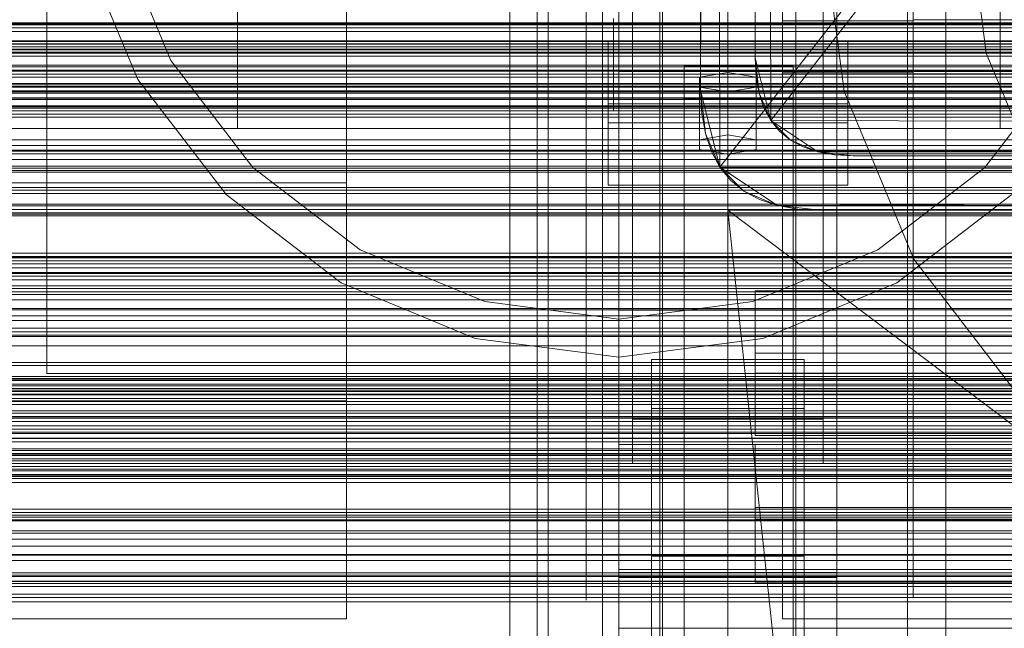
# Model space of a CAD drawing. Header units: millimetres. Extents: x -2233 to 61924, y -68080 to 6847.
# Tile 163 of 256: x -560 to -379, y -34382 to -34270. Entities that reach past the tile are written whole.
import ezdxf

# ---------------------------------------------------------------- set-up
doc = ezdxf.new("R2010")
doc.units = ezdxf.units.MM
for name, color, linetype, lineweight in [('COTAS_O', 1, 'Continuous', 0), ('COTAS_P', 1, 'Continuous', 0), ('frontal_briquetadora', 7, 'Continuous', 0), ('frontal_C01', 7, 'Continuous', 0), ('frontal_C02', 7, 'Continuous', 0), ('frontal_C03', 7, 'Continuous', 0), ('frontal_dosificador', 7, 'Continuous', 0), ('frontal_mezcladora', 7, 'Continuous', 0), ('frontal_secador', 7, 'Continuous', 0), ('frontal_tolva', 7, 'Continuous', 0)]:
    doc.layers.add(name, color=color, linetype=linetype, lineweight=lineweight)
doc.dimstyles.new('R19_100', dxfattribs={"dimtxt": 250, "dimasz": 150, "dimexe": 150, "dimexo": 80, "dimgap": 100, "dimtad": 1, "dimtih": 1, "dimtoh": 1, "dimdsep": 46, "dimcen": 0.09, "dimadec": 0, "dimazin": 0, "dimtfac": 1, "dimtdec": 4, "dimtofl": 0, "dimtmove": 0, "dimatfit": 3, "dimfxl": 1, "dimtolj": 1, "dimtzin": 0, "dimarcsym": 0})

# ---------------------------------------------------------------- blocks, each defined once
blk = doc.blocks.new('DIM_R28_48')
at = {"layer": 'COTAS_P'}
for p, q in [((-1750, -34600), (-1600, -34555)), ((2600, -34600), (2450, -34555)), ((-1750, -35500), (-1750, -34600)), ((-1750, -34600), (2600, -34600)), ((-1750, -34600), (-1600, -34645)), ((2600, -34600), (2450, -34645)), ((2600, -35500), (2600, -34600))]:
    blk.add_line(p, q, dxfattribs=at)
blk.add_text('4350 P', height=250, dxfattribs=at).set_placement((425, -34500))
blk = doc.blocks.new('DIM_R28_52')
at = {"layer": 'COTAS_O'}
for p, q in [((-1725, -33700), (-1575, -33655)), ((1725, -33700), (1575, -33655)), ((-1725, -34400), (-1725, -33700)), ((-1725, -33700), (1725, -33700)), ((-1725, -33700), (-1575, -33745)), ((1725, -33700), (1575, -33745)), ((1725, -34400), (1725, -33700))]:
    blk.add_line(p, q, dxfattribs=at)
blk.add_text('3450 O', height=250, dxfattribs=at).set_placement((0, -33600))
blk = doc.blocks.new('DIM_R28_55')
at = {"layer": 'COTAS_O'}
for p, q in [((-650, -33700), (50, -33700)), ((50, -33700), (5, -33850)), ((50, -34900), (50, -33700)), ((50, -33700), (95, -33850)), ((50, -34900), (5, -34750)), ((50, -34900), (95, -34750)), ((-650, -34900), (50, -34900))]:
    blk.add_line(p, q, dxfattribs=at)
blk.add_text('1200 O', height=250, rotation=90, dxfattribs=at).set_placement((-50, -34300))
blk = doc.blocks.new('DIM_R28_56')
at = {"layer": 'COTAS_O'}
for p, q in [((-650, -34200), (-500, -34155)), ((650, -34200), (500, -34155)), ((-650, -34900), (-650, -34200)), ((-650, -34200), (650, -34200)), ((-650, -34200), (-500, -34245)), ((650, -34200), (500, -34245)), ((650, -34900), (650, -34200))]:
    blk.add_line(p, q, dxfattribs=at)
blk.add_text('1300 O', height=250, dxfattribs=at).set_placement((0, -34100))

msp = doc.modelspace()

# ---------------------------------------------------------------- linework, layer by layer
at = {"layer": 'frontal_briquetadora'}
for p, q in [((-430, -34680), (-430, -33820)), ((-430, -34060), (-430, -34490)), ((-430, -34060), (-430, -34305)), ((-430, -34496), (-430, -34060)), ((-396, -34270.044), (-396, -34250.459)), ((-420, -34270.216), (-420, -34251.309)), ((-396, -34270.216), (-396, -34251.309)), ((-465, -34275), (-465, -34255.514)), ((-465, -34275), (-465, -34255.573)), ((-456, -34275), (-456, -34256.258)), ((-453, -34275), (-453, -34255.072)), ((-453, -34275), (-453, -34255.296)), ((-453, -34275), (-453, -34255.514)), ((-453, -34275), (-453, -34256.258)), ((-442, -34275), (-442, -34255.072)), ((-442, -34275), (-442, -34255.133)), ((-442, -34275), (-442, -34255.654)), ((-430, -34275), (-430, -34255.133)), ((-430, -34275), (-430, -34255.654)), ((-430, -34275), (-430, -34256.258)), ((-396, -34275), (-396, -34255.296)), ((-396, -34275), (-396, -34255.491)), ((-430, -34260), (-430, -34305)), ((-430, -34680), (-430, -34260)), ((-430, -34496), (-430, -34260)), ((-420, -34260.694), (-420, -34279.784)), ((-396, -34260.18), (-396, -34279.956)), ((-396, -34260.694), (-396, -34279.784)), ((-430, -34271.095), (-430, -34267.964)), ((-451, -34275), (-451, -34269.793)), ((-442, -34275), (-442, -34269.793)), ((-396, -34270.216), (-420, -34270.216)), ((-420, -34289.306), (-420, -34270.216)), ((-160, -34270.044), (-396, -34270.044)), ((-396, -34289.82), (-396, -34270.044)), ((-396, -34289.306), (-396, -34270.216)), ((-430, -34275), (-430, -34271.095)), ((-605, -34275), (-453, -34275)), ((-465, -34275), (-605, -34275)), ((-396, -34275), (-596, -34275)), ((-453, -34275), (-465, -34275)), ((-465, -34275), (-465, -34294.486)), ((-465, -34275), (-465, -34294.427)), ((-453, -34275), (-456, -34275)), ((-456, -34275), (-456, -34293.742)), ((-453, -34275), (-453, -34294.704)), ((-453, -34275), (-453, -34294.486)), ((-442, -34275), (-453, -34275)), ((-453, -34275), (-453, -34294.928)), ((-453, -34275), (-453, -34293.742)), ((-442, -34275), (-451, -34275)), ((-451, -34275), (-451, -34280.207)), ((-430, -34275), (-442, -34275)), ((-442, -34275), (-442, -34294.346)), ((-442, -34275), (-442, -34280.207)), ((-442, -34275), (-442, -34294.867)), ((-442, -34275), (-442, -34294.928)), ((-430, -34275), (-188, -34275)), ((-430, -34275), (-430, -34278.905)), ((-430, -34275), (-430, -34293.742)), ((-430, -34275), (-430, -34294.346)), ((-430, -34275), (-430, -34294.867)), ((-160, -34275), (-396, -34275)), ((-396, -34275), (-396, -34294.704)), ((-396, -34275), (-396, -34294.509)), ((-430, -34278.905), (-430, -34282.036)), ((-396, -34279.784), (-420, -34279.784)), ((-420, -34279.784), (-420, -34298.691)), ((-396, -34279.784), (-396, -34298.691)), ((-451, -34280.207), (-451, -34284.382)), ((-442, -34280.207), (-442, -34284.382)), ((-160, -34279.956), (-396, -34279.956)), ((-396, -34279.956), (-396, -34299.541)), ((-430, -34282.036), (-430, -34283.774)), ((-451, -34284.382), (-451, -34286.699)), ((-442, -34284.382), (-442, -34286.699)), ((-420, -34307.847), (-420, -34289.306)), ((-396, -34307.847), (-396, -34289.306)), ((-396, -34309.026), (-396, -34289.82)), ((-456, -34293.742), (-456, -34311.847)), ((-453, -34293.742), (-453, -34311.847)), ((-442, -34294.346), (-442, -34313.41)), ((-430, -34293.742), (-430, -34311.847)), ((-430, -34294.346), (-430, -34313.41)), ((-465, -34294.427), (-465, -34313.547)), ((-465, -34294.486), (-465, -34313.797)), ((-453, -34294.486), (-453, -34313.797)), ((-453, -34294.704), (-453, -34313.651)), ((-453, -34294.928), (-453, -34314.542)), ((-442, -34294.867), (-442, -34314.554)), ((-442, -34294.928), (-442, -34314.542)), ((-430, -34294.867), (-430, -34314.554)), ((-396, -34294.509), (-396, -34313.268)), ((-396, -34294.704), (-396, -34313.651)), ((-420, -34298.691), (-420, -34316.687)), ((-396, -34298.691), (-396, -34316.687)), ((-396, -34299.541), (-396, -34318.183)), ((-430, -34305), (-430, -34471)), ((-418, -34418.333), (-430, -34305)), ((-210, -34305), (-430, -34305)), ((-210, -34471), (-430, -34305)), ((-430, -34680), (-430, -34305)), ((-430, -34305), (-430, -34496)), ((-420, -34325.125), (-420, -34307.847)), ((-396, -34325.125), (-396, -34307.847)), ((-396, -34326.924), (-396, -34309.026)), ((-456, -34311.847), (-456, -34328.696)), ((-453, -34311.847), (-453, -34328.696)), ((-430, -34311.847), (-430, -34328.696)), ((-465, -34313.547), (-465, -34332.059)), ((-465, -34313.797), (-465, -34332.755)), ((-453, -34313.651), (-453, -34331.113)), ((-453, -34313.797), (-453, -34332.755)), ((-442, -34313.41), (-442, -34331.914)), ((-430, -34313.41), (-430, -34331.914)), ((-396, -34313.268), (-396, -34330.557)), ((-396, -34313.651), (-396, -34331.113)), ((-453, -34314.542), (-453, -34333.532)), ((-442, -34314.542), (-442, -34333.532)), ((-442, -34314.554), (-442, -34333.882)), ((-430, -34314.554), (-430, -34333.882)), ((-420, -34316.687), (-420, -34333.081)), ((-396, -34316.687), (-396, -34333.081)), ((-396, -34318.183), (-396, -34335.166)), ((-420, -34340.477), (-420, -34325.125)), ((-396, -34340.477), (-396, -34325.125)), ((-456, -34328.696), (-456, -34343.717)), ((-453, -34328.696), (-453, -34343.717)), ((-430, -34328.696), (-430, -34343.717)), ((-396, -34342.827), (-396, -34326.924)), ((-465, -34332.059), (-465, -34349.672)), ((-453, -34331.113), (-453, -34346.418)), ((-442, -34331.914), (-442, -34349.588)), ((-430, -34331.914), (-430, -34349.588)), ((-396, -34330.557), (-396, -34345.711)), ((-396, -34331.113), (-396, -34346.418)), ((-465, -34332.755), (-465, -34351.191)), ((-453, -34332.755), (-453, -34351.191)), ((-453, -34333.532), (-453, -34351.599)), ((-442, -34333.532), (-442, -34351.599)), ((-442, -34333.882), (-442, -34352.677)), ((-430, -34333.882), (-430, -34352.677)), ((-420, -34333.081), (-420, -34347.243)), ((-396, -34333.081), (-396, -34347.243)), ((-396, -34335.166), (-396, -34349.836)), ((-420, -34353.313), (-420, -34340.477)), ((-396, -34353.313), (-396, -34340.477)), ((-396, -34356.124), (-396, -34342.827)), ((-456, -34343.717), (-456, -34356.398)), ((-453, -34343.717), (-453, -34356.398)), ((-430, -34343.717), (-430, -34356.398)), ((-453, -34346.418), (-453, -34358.978)), ((-396, -34345.711), (-396, -34358.147)), ((-396, -34346.418), (-396, -34358.978)), ((-420, -34347.243), (-420, -34358.629)), ((-396, -34347.243), (-396, -34358.629)), ((-465, -34349.672), (-465, -34366.107)), ((-442, -34349.588), (-442, -34366.174)), ((-430, -34349.588), (-430, -34366.174)), ((-396, -34349.836), (-396, -34361.631)), ((-465, -34351.191), (-465, -34368.936)), ((-453, -34351.191), (-453, -34368.936)), ((-453, -34351.599), (-453, -34368.458)), ((-442, -34351.599), (-442, -34368.458)), ((-442, -34352.677), (-442, -34370.769)), ((-430, -34352.677), (-430, -34370.769)), ((-420, -34363.139), (-420, -34353.313)), ((-396, -34363.139), (-396, -34353.313)), ((-456, -34356.398), (-456, -34366.307)), ((-453, -34356.398), (-453, -34366.307)), ((-430, -34356.398), (-430, -34366.307)), ((-396, -34366.303), (-396, -34356.124)), ((-453, -34358.978), (-453, -34368.312)), ((-420, -34358.629), (-420, -34366.801)), ((-396, -34358.147), (-396, -34367.388)), ((-396, -34358.629), (-396, -34366.801)), ((-396, -34358.978), (-396, -34368.312)), ((-430, -34361.302), (-430, -34359.564)), ((-430, -34364.433), (-430, -34361.302)), ((-396, -34361.631), (-396, -34370.096)), ((-430, -34368.338), (-430, -34364.433)), ((-420, -34369.578), (-420, -34363.139)), ((-396, -34369.578), (-396, -34363.139)), ((-465, -34366.107), (-465, -34381.105)), ((-456, -34366.307), (-456, -34373.106)), ((-453, -34366.307), (-453, -34373.106)), ((-442, -34366.174), (-442, -34381.431)), ((-430, -34366.174), (-430, -34381.431)), ((-430, -34366.307), (-430, -34373.106)), ((-396, -34372.973), (-396, -34366.303)), ((-453, -34368.312), (-453, -34374.059)), ((-453, -34368.458), (-453, -34383.843)), ((-442, -34368.458), (-442, -34383.843)), ((-430, -34368.338), (-188, -34368.338)), ((-430, -34368.338), (-430, -34372.243)), ((-420, -34366.801), (-420, -34371.445)), ((-396, -34366.801), (-396, -34371.445)), ((-396, -34367.388), (-396, -34373.079)), ((-396, -34368.312), (-396, -34374.059)), ((-465, -34368.936), (-465, -34385.831)), ((-453, -34368.936), (-453, -34385.831)), ((-420, -34372.383), (-420, -34369.578)), ((-396, -34372.383), (-396, -34369.578)), ((-396, -34370.096), (-396, -34374.907)), ((-442, -34370.769), (-442, -34387.994)), ((-430, -34370.769), (-430, -34387.994)), ((-420, -34371.445), (-420, -34372.383)), ((-396, -34371.445), (-396, -34372.383)), ((-456, -34373.106), (-456, -34376.565)), ((-453, -34373.106), (-453, -34376.565)), ((-430, -34372.243), (-430, -34375.375)), ((-430, -34373.106), (-430, -34376.565)), ((-396, -34375.878), (-396, -34372.973)), ((-396, -34373.079), (-396, -34375)), ((-453, -34374.059), (-453, -34376)), ((-430, -34375.375), (-430, -34377.112)), ((-396, -34374.059), (-396, -34376)), ((-396, -34374.907), (-396, -34375.878)), ((-465, -34381.105), (-465, -34394.43)), ((-442, -34381.431), (-442, -34395.136)), ((-430, -34381.431), (-430, -34395.136))]:
    msp.add_line(p, q, dxfattribs=at)
at = {"layer": 'frontal_C01'}
for p, q in [((-450, -34323.351), (-450, -33999.812)), ((-410, -33999.812), (-410, -34323.351)), ((-450, -34371.499), (-450, -34047.96)), ((-410, -34371.499), (-410, -34047.96)), ((-450, -34372.443), (-450, -34048.905)), ((-410, -34048.905), (-410, -34372.443)), ((-442.5, -34657.873), (-442.5, -34055.074)), ((-417.5, -34055.074), (-417.5, -34657.873)), ((-447.5, -34343.381), (-447.5, -34064.12)), ((-412.5, -34064.12), (-412.5, -34343.381)), ((-447.5, -34351.469), (-447.5, -34072.208)), ((-412.5, -34351.469), (-412.5, -34072.208)), ((-442.5, -34684.054), (-442.5, -34081.254)), ((-417.5, -34684.054), (-417.5, -34081.254)), ((-450, -34410.962), (-450, -34087.423)), ((-410, -34410.962), (-410, -34087.423)), ((-410, -34323.351), (-450, -34323.351)), ((-450, -34323.351), (-450, -34371.499)), ((-450, -34646.889), (-450, -34323.351)), ((-410, -34371.499), (-410, -34323.351)), ((-410, -34323.351), (-410, -34646.889)), ((-450, -34348.002), (-450, -34337.218)), ((-450, -34337.218), (450, -34337.218)), ((-450, -34370.922), (-450, -34337.218)), ((-412.5, -34343.381), (-447.5, -34343.381)), ((-447.5, -34343.381), (-447.5, -34351.469)), ((-412.5, -34351.469), (-412.5, -34343.381)), ((450, -34348.002), (-450, -34348.002)), ((-450, -34348.002), (-450, -34381.706)), ((-425, -34361.689), (-425, -34347.993)), ((-425, -34347.993), (425, -34347.993)), ((-425, -34359.548), (-425, -34347.993)), ((-447.5, -34351.469), (-412.5, -34351.469)), ((-444, -34368.515), (-444, -34360.426)), ((-444, -34360.426), (-416, -34360.426)), ((-444, -34451.787), (-444, -34360.426)), ((425, -34359.548), (-425, -34359.548)), ((-425, -34359.548), (-425, -34373.245)), ((-416, -34360.426), (-416, -34368.515)), ((-416, -34360.426), (-416, -34451.787)), ((425, -34361.689), (-425, -34361.689)), ((-425, -34361.689), (-425, -34373.245)), ((-416, -34368.515), (-444, -34368.515)), ((-444, -34368.515), (-444, -34459.876)), ((-416, -34459.876), (-416, -34368.515)), ((450, -34370.922), (-450, -34370.922)), ((-450, -34370.922), (-450, -34381.706)), ((-450, -34371.499), (-410, -34371.499)), ((-450, -34695.038), (-450, -34371.499)), ((-410, -34695.038), (-410, -34371.499)), ((-410, -34372.443), (-450, -34372.443)), ((-450, -34372.443), (-450, -34410.962)), ((-450, -34695.982), (-450, -34372.443)), ((-425, -34373.245), (425, -34373.245)), ((-410, -34410.962), (-410, -34372.443)), ((-410, -34372.443), (-410, -34695.982)), ((-450, -34381.706), (450, -34381.706))]:
    msp.add_line(p, q, dxfattribs=at)
at = {"layer": 'frontal_C02'}
for p, q in [((-470, -35975), (-470, -33530.372)), ((-463, -35975), (-463, -33530.372)), ((-397, -35975), (-397, -33530.372)), ((-390, -35975), (-390, -33530.372)), ((-470, -35975), (-470, -34035.57)), ((-463, -35975), (-463, -34035.57)), ((-397, -35975), (-397, -34035.57)), ((-390, -35975), (-390, -34035.57)), ((-450, -34402.112), (-450, -34044.45)), ((-410, -34044.45), (-410, -34402.112)), ((-450, -34440.294), (-450, -34082.632)), ((-410, -34440.294), (-410, -34082.632)), ((-450, -34578.704), (-450, -34221.042)), ((-410, -34221.042), (-410, -34578.704)), ((-442.5, -34406.362), (-442.5, -34230.064)), ((-417.5, -34230.064), (-417.5, -34406.362)), ((-450, -34246.094), (-450, -34279.503)), ((-442.5, -34436.044), (-442.5, -34259.747)), ((-417.5, -34436.044), (-417.5, -34259.747)), ((-450, -34267.581), (-450, -34279.503)), ((-450, -34626.431), (-450, -34268.769)), ((-410, -34626.431), (-410, -34268.769)), ((-452, -34288.94), (-452, -34274.037)), ((-452, -34274.037), (-408, -34274.037)), ((-452, -34285.492), (-452, -34274.037)), ((-408, -34274.037), (-408, -34288.94)), ((-408, -34274.037), (-408, -34285.492)), ((-450, -34279.503), (450, -34279.503)), ((-438, -34284.469), (-438, -34278.508)), ((-438, -34278.508), (-418, -34278.508)), ((-438, -34422.539), (-438, -34278.508)), ((-430, -34279.7), (-435.196, -34280.595)), ((-424.804, -34280.595), (-430, -34279.7)), ((-430, -34291.155), (-430, -34279.7)), ((-418, -34278.508), (-418, -34284.469)), ((-418, -34278.508), (-418, -34422.539)), ((-435.196, -34280.595), (-435.196, -34282.383)), ((-435.196, -34292.049), (-435.196, -34280.595)), ((-424.804, -34282.383), (-424.804, -34280.595)), ((-424.804, -34292.049), (-424.804, -34280.595)), ((-435.196, -34282.383), (-430, -34283.277)), ((-435.196, -34293.838), (-435.196, -34282.383)), ((-430, -34283.277), (-424.804, -34282.383)), ((-430, -34283.277), (-430, -34294.732)), ((-424.804, -34293.838), (-424.804, -34282.383)), ((-418, -34284.469), (-438, -34284.469)), ((-438, -34284.469), (-438, -34428.5)), ((-418, -34428.5), (-418, -34284.469)), ((-408, -34285.492), (-452, -34285.492)), ((-452, -34285.492), (-452, -34300.395)), ((-408, -34300.395), (-408, -34285.492)), ((-408, -34288.94), (-452, -34288.94)), ((-452, -34288.94), (-452, -34300.395)), ((-408, -34300.395), (-408, -34288.94)), ((-435.196, -34292.049), (-430, -34291.155)), ((-435.196, -34293.838), (-435.196, -34292.049)), ((-430, -34291.155), (-424.804, -34292.049)), ((-424.804, -34292.049), (-424.804, -34293.838)), ((-430, -34294.732), (-435.196, -34293.838)), ((-424.804, -34293.838), (-430, -34294.732)), ((-452, -34300.395), (-408, -34300.395)), ((-425, -34334.92), (-425, -34319.779)), ((-425, -34319.779), (425, -34319.779)), ((-425, -34331.234), (-425, -34319.779)), ((425, -34331.234), (-425, -34331.234)), ((-425, -34331.234), (-425, -34346.375)), ((-444, -34341.366), (-444, -34332.424)), ((-444, -34332.424), (-416, -34332.424)), ((-444, -34424.583), (-444, -34332.424)), ((-416, -34332.424), (-416, -34341.366)), ((-416, -34332.424), (-416, -34424.583)), ((425, -34334.92), (-425, -34334.92)), ((-425, -34334.92), (-425, -34346.375)), ((-416, -34341.366), (-444, -34341.366)), ((-444, -34341.366), (-444, -34433.524)), ((-416, -34433.524), (-416, -34341.366)), ((-425, -34346.375), (425, -34346.375))]:
    msp.add_line(p, q, dxfattribs=at)
at = {"layer": 'frontal_C03'}
for p, q in [((-1500, -34270.59), (1500, -34270.59)), ((-1500, -34270.754), (1500, -34270.754)), ((1250, -34270.635), (-1250, -34270.635)), ((-1500, -34270.979), (1500, -34270.979)), ((1250, -34271.516), (-1250, -34271.516)), ((1250, -34272.17), (-1250, -34272.17)), ((-1250, -34273.9), (1250, -34273.9)), ((1250, -34274.477), (-1250, -34274.477)), ((-1250, -34275.453), (1250, -34275.453)), ((-1250, -34275.534), (1250, -34275.534)), ((1250, -34278.387), (-1250, -34278.387)), ((-1250, -34279.3), (1250, -34279.3)), ((1250, -34279.444), (-1250, -34279.444)), ((-1250, -34280.567), (1250, -34280.567)), ((1250, -34281.751), (-1250, -34281.751)), ((1250, -34282.405), (-1250, -34282.405)), ((1250, -34283.286), (-1250, -34283.286)), ((-1250, -34283.52), (1250, -34283.52)), ((-1250, -34284.416), (1250, -34284.416)), ((-1250, -34286.272), (1250, -34286.272)), ((-1250, -34286.736), (1250, -34286.736)), ((-1250, -34287.369), (1250, -34287.369)), ((1250, -34293.092), (-1250, -34293.092)), ((1250, -34293.974), (-1250, -34293.974)), ((1250, -34294.627), (-1250, -34294.627)), ((1250, -34296.935), (-1250, -34296.935)), ((-1250, -34297.992), (1250, -34297.992)), ((1250, -34300.844), (-1250, -34300.844)), ((1250, -34301.902), (-1250, -34301.902)), ((1250, -34304.209), (-1250, -34304.209)), ((1250, -34304.862), (-1250, -34304.862)), ((1250, -34305.744), (-1250, -34305.744)), ((-1250, -34312.901), (1250, -34312.901)), ((-1250, -34313.698), (1250, -34313.698)), ((-1250, -34314.283), (1250, -34314.283)), ((1250, -34315.55), (-1250, -34315.55)), ((1250, -34316.431), (-1250, -34316.431)), ((-1250, -34316.621), (1250, -34316.621)), ((1250, -34317.085), (-1250, -34317.085)), ((-1250, -34317.75), (1250, -34317.75)), ((1250, -34319.392), (-1250, -34319.392)), ((-1250, -34320.45), (1250, -34320.45)), ((-1250, -34321.469), (1250, -34321.469)), ((-1250, -34323.066), (1250, -34323.066)), ((1250, -34323.302), (-1250, -34323.302)), ((1250, -34324.359), (-1250, -34324.359)), ((1250, -34326.667), (-1250, -34326.667)), ((1250, -34327.32), (-1250, -34327.32)), ((-1250, -34327.913), (1250, -34327.913)), ((1250, -34328.201), (-1250, -34328.201)), ((-1250, -34329.869), (1250, -34329.869)), ((-1268, -34335.887), (1268, -34335.887)), ((-1250, -34335.513), (1250, -34335.513)), ((-1268, -34336.111), (1268, -34336.111)), ((-1268, -34336.275), (1268, -34336.275)), ((-1268, -34336.933), (1268, -34336.933)), ((-1268, -34337.25), (1268, -34337.25)), ((1250, -34337.695), (-1250, -34337.695)), ((-1268, -34338.296), (1268, -34338.296)), ((-1268, -34338.746), (1268, -34338.746)), ((1250, -34338.008), (-1250, -34338.008)), ((1250, -34338.889), (-1250, -34338.889)), ((1250, -34339.543), (-1250, -34339.543)), ((-1268, -34340.109), (1268, -34340.109)), ((-1268, -34340.659), (1268, -34340.659)), ((-1268, -34342.246), (1268, -34342.246)), ((1268, -34342.86), (-1268, -34342.86)), ((1250, -34341.85), (-1250, -34341.85)), ((-1250, -34342.907), (1250, -34342.907)), ((1530, -34343.773), (-1530, -34343.773)), ((-1268, -34344.563), (1268, -34344.563)), ((-1250, -34343.752), (1250, -34343.752)), ((-1268, -34345.199), (1268, -34345.199)), ((1250, -34345.759), (-1250, -34345.759)), ((-1250, -34346.01), (1250, -34346.01)), ((-1268, -34346.902), (1268, -34346.902)), ((-1268, -34347.516), (1268, -34347.516)), ((1250, -34346.817), (-1250, -34346.817)), ((1530, -34348.773), (-1530, -34348.773)), ((-1268, -34349.103), (1268, -34349.103)), ((-1268, -34349.653), (1268, -34349.653)), ((1250, -34349.124), (-1250, -34349.124)), ((1250, -34349.778), (-1250, -34349.778)), ((-1268, -34351.016), (1268, -34351.016)), ((-1268, -34351.466), (1268, -34351.466)), ((1250, -34350.659), (-1250, -34350.659)), ((-1250, -34352.067), (1250, -34352.067)), ((-1268, -34352.512), (1268, -34352.512)), ((-1268, -34352.829), (1268, -34352.829)), ((-1268, -34353.487), (1268, -34353.487)), ((-1268, -34353.651), (1268, -34353.651)), ((-1268, -34353.875), (1268, -34353.875)), ((-1250, -34354.249), (1250, -34354.249)), ((-1250, -34359.893), (1250, -34359.893)), ((1250, -34360.465), (-1250, -34360.465)), ((1250, -34361.347), (-1250, -34361.347)), ((-1250, -34361.849), (1250, -34361.849)), ((1250, -34362), (-1250, -34362)), ((1250, -34364.308), (-1250, -34364.308)), ((-1250, -34365.365), (1250, -34365.365)), ((-1250, -34366.696), (1250, -34366.696)), ((1250, -34368.217), (-1250, -34368.217)), ((-1250, -34368.293), (1250, -34368.293)), ((1250, -34369.274), (-1250, -34369.274)), ((1250, -34371.582), (-1250, -34371.582)), ((-1250, -34372.012), (1250, -34372.012)), ((1250, -34372.235), (-1250, -34372.235)), ((1250, -34373.117), (-1250, -34373.117)), ((-1250, -34373.141), (1250, -34373.141)), ((-1250, -34375.479), (1250, -34375.479)), ((-1250, -34376.064), (1250, -34376.064)), ((-1250, -34376.861), (1250, -34376.861))]:
    msp.add_line(p, q, dxfattribs=at)
at = {"layer": 'frontal_dosificador'}
for p, q in [((-555, -34335), (-555, -34015)), ((-520, -34290), (-520, -34150)), ((-380, -34290), (-380, -34150)), ((-541.763, -34254.588), (-532.272, -34277.5)), ((-548.524, -34256.4), (-538.335, -34281)), ((-500, -34300), (-500, -34265)), ((-532.272, -34277.5), (-517.175, -34297.175)), ((-382.825, -34297.175), (-367.728, -34277.5)), ((-500, -34280), (-1770, -34280)), ((-538.335, -34281), (-522.125, -34302.125)), ((-500, -34340), (-500, -34280)), ((-380, -34290), (-520, -34290)), ((-517.175, -34297.175), (-497.5, -34312.272)), ((-402.5, -34312.272), (-382.825, -34297.175)), ((-500, -34300), (-650, -34300)), ((-500, -34340), (-500, -34300)), ((-522.125, -34302.125), (-501, -34318.335)), ((-399, -34318.335), (-377.875, -34302.125)), ((-497.5, -34312.272), (-474.588, -34321.763)), ((-425.412, -34321.763), (-402.5, -34312.272)), ((-501, -34318.335), (-476.4, -34328.524)), ((-423.6, -34328.524), (-399, -34318.335)), ((-330, -34320), (-570, -34320)), ((-474.588, -34321.763), (-450, -34325)), ((-450, -34325), (-425.412, -34321.763)), ((-476.4, -34328.524), (-450, -34332)), ((-450, -34332), (-423.6, -34328.524)), ((-205, -34335), (-555, -34335)), ((-500, -34340), (-1850, -34340)), ((-500, -34340), (-1770, -34340)), ((-500, -34340), (-650, -34340)), ((-500, -34380), (-500, -34340)), ((-330, -34355), (-570, -34355)), ((-500, -34380), (-1850, -34380))]:
    msp.add_line(p, q, dxfattribs=at)
at = {"layer": 'frontal_mezcladora'}
for p, q in [((-408.639, -34283.129), (-413, -34250)), ((-382.559, -34276.141), (-386, -34250)), ((-372.469, -34300.5), (-382.559, -34276.141)), ((-395.851, -34314), (-408.639, -34283.129)), ((-375.51, -34340.51), (-395.851, -34314)), ((-420, -34335), (-150, -34335)), ((-420, -34380), (-420, -34335)), ((-420, -34380), (-150, -34380))]:
    msp.add_line(p, q, dxfattribs=at)
at = {"layer": 'frontal_secador'}
for p, q in [((413, -33215), (-431.48, -34297.08)), ((-433.02, -33225.78), (-435, -34283)), ((-433.02, -33225.78), (-431.48, -34297.08)), ((407, -33225), (-422.12, -34288.52)), ((-434.78, -33232.82), (-435, -34283)), ((-423.38, -33233.82), (-425, -34277)), ((-423.38, -33233.82), (-422.12, -34288.52)), ((-435, -34283), (-435, -33237)), ((-424.82, -33239.58), (-425, -34277)), ((-425, -34277), (-425, -33243)), ((1250, -34274), (-1250, -34274)), ((1250, -34274.545), (-1250, -34274.545)), ((1250, -34276), (-1250, -34276)), ((1250, -34276.144), (-1250, -34276.144)), ((1250, -34276.709), (-1250, -34276.709)), ((-424.82, -34280.42), (-425, -34277)), ((-425, -34277), (-424.28, -34283.48)), ((-425, -34277), (-422.12, -34288.52)), ((1250, -34278.686), (-1250, -34278.686)), ((1250, -34280), (-1250, -34280)), ((-424.28, -34283.48), (-424.82, -34280.42)), ((1320, -34282), (-1320, -34282)), ((1320, -34282.273), (-1320, -34282.273)), ((1320, -34283.072), (-1320, -34283.072)), ((1250, -34282), (-1250, -34282)), ((-434.78, -34287.18), (-435, -34283)), ((-435, -34283), (-434.12, -34290.92)), ((-435, -34283), (-431.48, -34297.08)), ((-423.38, -34286.18), (-424.28, -34283.48)), ((-424.28, -34283.48), (-422.12, -34288.52)), ((1320, -34284.343), (-1320, -34284.343)), ((1250, -34284.651), (-1250, -34284.651)), ((1320, -34286), (-1320, -34286)), ((1250, -34285.859), (-1250, -34285.859)), ((-1250, -34286), (1250, -34286)), ((-422.12, -34288.52), (-423.38, -34286.18)), ((1320, -34287.929), (-1320, -34287.929)), ((-434.12, -34290.92), (-434.78, -34287.18)), ((-420.5, -34290.5), (-422.12, -34288.52)), ((-422.12, -34288.52), (-418.52, -34292.12)), ((-422.12, -34288.52), (-413.48, -34294.28)), ((-422.12, -34288.52), (420.5, -34290.5)), ((-1320, -34290), (1320, -34290)), ((-1250, -34290), (1250, -34290)), ((-418.52, -34292.12), (-420.5, -34290.5)), ((-413.48, -34294.28), (420.5, -34290.5)), ((1320, -34292.071), (-1320, -34292.071)), ((-433.02, -34294.22), (-434.12, -34290.92)), ((-434.12, -34290.92), (-431.48, -34297.08)), ((-416.18, -34293.38), (-418.52, -34292.12)), ((-418.52, -34292.12), (-413.48, -34294.28)), ((1320, -34294), (-1320, -34294)), ((1250, -34294.141), (-1250, -34294.141)), ((-431.48, -34297.08), (-433.02, -34294.22)), ((-413.48, -34294.28), (-416.18, -34293.38)), ((-410.42, -34294.82), (-413.48, -34294.28)), ((-413.48, -34294.28), (-407, -34295)), ((-413.48, -34294.28), (410.42, -34294.82)), ((1320, -34295.657), (-1320, -34295.657)), ((-407, -34295), (-410.42, -34294.82)), ((-407, -34295), (410.42, -34294.82)), ((407, -34295), (-407, -34295)), ((1320, -34296.928), (-1320, -34296.928)), ((1320, -34297.727), (-1320, -34297.727)), ((1250, -34297.285), (-1250, -34297.285)), ((-429.5, -34299.5), (-431.48, -34297.08)), ((-431.48, -34297.08), (-427.08, -34301.48)), ((-431.48, -34297.08), (-420.92, -34304.12)), ((-431.48, -34297.08), (429.5, -34299.5)), ((1320, -34298), (-1320, -34298)), ((1250, -34298), (-1250, -34298)), ((-427.08, -34301.48), (-429.5, -34299.5)), ((-420.92, -34304.12), (429.5, -34299.5)), ((1250, -34301.314), (-1250, -34301.314)), ((-424.22, -34303.02), (-427.08, -34301.48)), ((-427.08, -34301.48), (-420.92, -34304.12)), ((-420.92, -34304.12), (-424.22, -34303.02)), ((1250, -34303.856), (-1250, -34303.856)), ((-417.18, -34304.78), (-420.92, -34304.12)), ((-420.92, -34304.12), (-413, -34305)), ((-420.92, -34304.12), (417.18, -34304.78)), ((-413, -34305), (-417.18, -34304.78)), ((-413, -34305), (417.18, -34304.78)), ((413, -34305), (-413, -34305)), ((1250, -34305.455), (-1250, -34305.455)), ((1250, -34306), (-1250, -34306)), ((1360, -34313.5), (-1360, -34313.5)), ((1250, -34313.75), (-1250, -34313.75)), ((1360, -34314.863), (-1360, -34314.863)), ((1360, -34318.859), (-1360, -34318.859)), ((1360, -34325.216), (-1360, -34325.216)), ((1360, -34333.5), (-1360, -34333.5)), ((1250, -34332.924), (-1250, -34332.924)), ((1360, -34343.147), (-1360, -34343.147)), ((-1360, -34353.5), (1360, -34353.5)), ((-1250, -34353.5), (1250, -34353.5)), ((1360, -34363.853), (-1360, -34363.853)), ((1360, -34373.5), (-1360, -34373.5)), ((1250, -34374.076), (-1250, -34374.076))]:
    msp.add_line(p, q, dxfattribs=at)
at = {"layer": 'frontal_tolva'}
for p, q in [((-1821.5, -34350), (1821.5, -34350)), ((-1821.5, -34361), (1821.5, -34361))]:
    msp.add_line(p, q, dxfattribs=at)

# ---------------------------------------------------------------- dimensions: what is measured, and where the dimension line sits
at = {"layer": 'COTAS_O'}
for p1, p2, distance, picture, middle in [((-650, -34900), (-650, -33700), -700, 'DIM_R28_55', (50, -34300)), ((-1725, -34400), (1725, -34400), 700, 'DIM_R28_52', (0, -33700)), ((-650, -34900), (650, -34900), 700, 'DIM_R28_56', (0, -34200))]:
    dim = msp.add_aligned_dim(p1=p1, p2=p2, distance=distance, text='<> O', dimstyle='R19_100', dxfattribs=at)
    dim.commit()
    dim.dimension.update_dxf_attribs({"geometry": picture, "text_midpoint": middle})
at = {"layer": 'COTAS_P'}
dim = msp.add_aligned_dim(p1=(-1750, -35500), p2=(2600, -35500), distance=900, text='<> P', dimstyle='R19_100', dxfattribs=at)
dim.commit()
dim.dimension.update_dxf_attribs({"geometry": 'DIM_R28_48', "text_midpoint": (425, -34600)})

doc.saveas('drawing.dxf')
